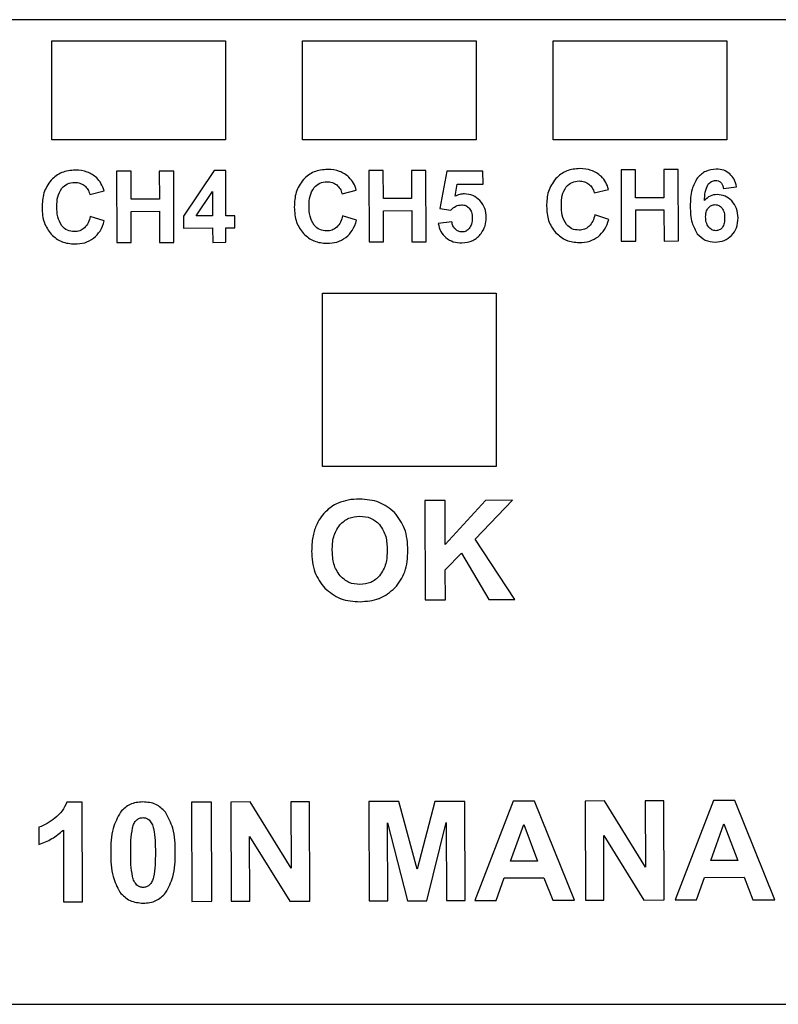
# Model space of a CAD drawing. Header units: millimetres. Extents: x -109 to 103, y 0 to 40.
# Tile 3 of 4: x -21 to 10, y 0 to 40. Entities that reach past the tile are written whole.
import ezdxf

# ---------------------------------------------------------------- set-up
doc = ezdxf.new("R2010")
doc.units = ezdxf.units.MM
doc.layers.get('0').update_dxf_attribs({"linetype": 'CONTINUOUS'})

msp = doc.modelspace()

# ---------------------------------------------------------------- linework, layer by layer
for p, q in [((-3.623, 33.787), (-3.902, 32.288)), ((-2.163, 33.792), (-3.623, 33.787)), ((-2.162, 33.275), (-2.163, 33.792)), ((-18.011, 32.857), (-17.435, 32.996)), ((-7.844, 32.883), (-7.269, 33.022)), ((-3.288, 32.783), (-3.203, 33.272)), ((-3.203, 33.272), (-2.162, 33.275)), ((2.322, 32.916), (2.898, 33.055)), ((7.524, 33.098), (8.058, 33.159)), ((-3.902, 32.288), (-3.453, 32.224)), ((-17.424, 31.79), (-17.988, 31.967)), ((-7.258, 31.816), (-7.822, 31.993)), ((2.909, 31.849), (2.345, 32.026)), ((-3.417, 31.745), (-3.967, 31.686)), ((-18.312, 8.354), (-18.934, 8.353)), ((-18.3, 4.338), (-18.312, 8.354)), ((-20.066, 7.337), (-20.064, 6.641)), ((-19.075, 7.225), (-19.067, 4.336)), ((-19.067, 4.336), (-18.3, 4.338))]:
    msp.add_line(p, q)
msp.add_lwpolyline([(-105.596, 32.55), (-105.596, 7.55), (-105.596, 6.55), (-108.596, 6.55), (-108.596, 1.7, 0.414214), (-107.096, 0.2), (101.118, 0.2, 0.414214), (102.618, 1.7), (102.618, 6.55), (99.618, 6.55), (99.618, 7.55), (99.618, 32.55), (99.618, 33.55), (102.618, 33.55), (102.618, 39.9), (-108.596, 39.9), (-108.596, 33.55), (-105.596, 33.55)], format="xyb", close=True)
for points in [[(-19.539, 35.053), (-19.539, 39.053), (-12.539, 39.053), (-12.539, 35.053)], [(-9.439, 35.053), (-9.439, 39.053), (-2.439, 39.053), (-2.439, 35.053)], [(0.661, 35.053), (0.661, 39.053), (7.661, 39.053), (7.661, 35.053)], [(-16.339, 30.913), (-16.343, 32.172), (-15.203, 32.175), (-15.2, 30.916), (-14.618, 30.918), (-14.626, 33.798), (-15.208, 33.796), (-15.205, 32.663), (-16.344, 32.659), (-16.347, 33.793), (-16.929, 33.791), (-16.921, 30.911)], [(-14.237, 31.498), (-13.058, 31.502), (-13.056, 30.922), (-12.522, 30.924), (-12.524, 31.503), (-12.166, 31.504), (-12.167, 31.99), (-12.525, 31.989), (-12.53, 33.816), (-12.994, 33.814), (-14.238, 31.982)], [(-6.173, 30.939), (-6.176, 32.199), (-5.037, 32.202), (-5.033, 30.943), (-4.452, 30.944), (-4.46, 33.824), (-5.041, 33.823), (-5.038, 32.689), (-6.178, 32.686), (-6.181, 33.819), (-6.762, 33.818), (-6.754, 30.938)], [(5.133, 30.976), (5.715, 30.977), (5.706, 33.857), (5.125, 33.856), (5.128, 32.722), (3.989, 32.719), (3.986, 33.852), (3.404, 33.851), (3.412, 30.971), (3.994, 30.972), (3.99, 32.232), (5.13, 32.235)], [(-13.721, 31.985), (-13.062, 32.971), (-13.059, 31.987)], [(-1.63, 28.88), (-1.63, 21.88), (-8.63, 21.88), (-8.63, 28.88)], [(-2.062, 20.519), (-3.687, 18.738), (-3.693, 20.514), (-4.501, 20.511), (-4.488, 16.511), (-3.68, 16.514), (-3.684, 17.723), (-3.031, 18.393), (-1.926, 16.52), (-0.881, 16.523), (-2.477, 18.96), (-0.976, 20.523)], [(-13.094, 4.353), (-13.106, 8.353), (-13.913, 8.351), (-13.902, 4.351)], [(-9.155, 8.365), (-9.905, 8.362), (-9.898, 5.691), (-11.542, 8.358), (-12.328, 8.355), (-12.317, 4.355), (-11.566, 4.358), (-11.574, 6.966), (-9.954, 4.362), (-9.143, 4.365)], [(-3.635, 4.381), (-2.884, 4.383), (-2.896, 8.383), (-4.107, 8.379), (-4.817, 5.649), (-5.551, 8.375), (-6.759, 8.372), (-6.748, 4.372), (-5.997, 4.374), (-6.007, 7.522), (-5.206, 4.376), (-4.429, 4.378), (-3.644, 7.529)], [(-1.304, 5.296), (0.295, 5.301), (0.646, 4.393), (1.525, 4.396), (-0.088, 8.391), (-0.942, 8.388), (-2.489, 4.384), (-1.632, 4.386)], [(2.704, 7.007), (4.325, 4.404), (5.135, 4.406), (5.123, 8.406), (4.373, 8.404), (4.381, 5.733), (2.736, 8.399), (1.95, 8.397), (1.962, 4.397), (2.712, 4.399)], [(8.366, 5.324), (8.717, 4.416), (9.596, 4.419), (7.983, 8.414), (7.129, 8.412), (5.582, 4.407), (6.439, 4.41), (6.767, 5.319)], [(-1.058, 5.971), (-0.522, 7.456), (0.033, 5.974)], [(8.104, 5.997), (7.013, 5.994), (7.549, 7.48)]]:
    msp.add_lwpolyline(points, close=True)
for points in [[(-18.591, 33.835), (-18.781, 33.82), (-18.971, 33.805), (-19.137, 33.734)], [(-8.971, 33.761), (-9.128, 33.694), (-9.264, 33.578), (-9.4, 33.461)], [(-8.425, 33.862), (-8.614, 33.847), (-8.804, 33.832), (-8.971, 33.761)], [(1.196, 33.794), (1.039, 33.727), (0.91, 33.617), (0.767, 33.494)], [(6.815, 33.785), (6.69, 33.726), (6.585, 33.624), (6.479, 33.522)], [(7.239, 33.873), (7.091, 33.859), (6.942, 33.844), (6.815, 33.785)], [(-19.137, 33.734), (-19.294, 33.667), (-19.43, 33.551), (-19.566, 33.435)], [(-8.742, 33.307), (-8.655, 33.346), (-8.554, 33.356), (-8.453, 33.365)], [(1.424, 33.339), (1.512, 33.379), (1.613, 33.388), (1.714, 33.398)], [(7.045, 33.38), (7.093, 33.404), (7.147, 33.411), (7.207, 33.42)], [(-19.138, 33.107), (-19.064, 33.176), (-18.994, 33.241), (-18.909, 33.28)], [(-8.972, 33.133), (-8.899, 33.201), (-8.827, 33.268), (-8.742, 33.307)], [(1.195, 33.166), (1.267, 33.234), (1.339, 33.301), (1.424, 33.339)], [(6.992, 32.79), (6.905, 32.749), (6.833, 32.678), (6.761, 32.607)], [(7.273, 32.852), (7.175, 32.841), (7.076, 32.83), (6.992, 32.79)], [(7.594, 32.787), (7.496, 32.83), (7.385, 32.841), (7.273, 32.852)], [(7.866, 32.59), (7.78, 32.667), (7.695, 32.744), (7.594, 32.787)], [(-3.253, 32.382), (-3.185, 32.414), (-3.112, 32.424), (-3.028, 32.436)], [(-3.028, 32.436), (-2.968, 32.431), (-2.907, 32.426), (-2.855, 32.403)], [(-2.855, 32.403), (-2.805, 32.381), (-2.761, 32.342), (-2.718, 32.304)], [(-18.91, 31.411), (-18.994, 31.45), (-19.065, 31.517), (-19.137, 31.584)], [(-18.625, 31.354), (-18.725, 31.363), (-18.824, 31.372), (-18.91, 31.411)], [(-8.744, 31.438), (-8.828, 31.476), (-8.898, 31.542), (-8.97, 31.611)], [(-2.849, 31.377), (-2.897, 31.354), (-2.951, 31.348), (-3.009, 31.341)], [(1.423, 31.471), (1.339, 31.509), (1.267, 31.576), (1.196, 31.644)], [(1.708, 31.414), (1.608, 31.423), (1.509, 31.432), (1.423, 31.471)], [(-19.562, 31.246), (-19.424, 31.129), (-19.295, 31.018), (-19.141, 30.953)], [(-9.395, 31.273), (-9.257, 31.155), (-9.128, 31.045), (-8.974, 30.98)], [(0.771, 31.306), (0.909, 31.188), (1.038, 31.078), (1.192, 31.013)], [(6.795, 31.016), (6.914, 30.96), (7.053, 30.946), (7.192, 30.932)], [(7.192, 30.932), (7.321, 30.943), (7.449, 30.953), (7.562, 31)], [(7.562, 31), (7.67, 31.045), (7.764, 31.123), (7.857, 31.202)], [(-6.345, 20.436), (-6.589, 20.535), (-6.865, 20.552), (-7.141, 20.57)], [(-5.725, 20.027), (-5.923, 20.186), (-6.121, 20.345), (-6.345, 20.436)], [(-7.885, 16.555), (-7.648, 16.467), (-7.382, 16.45), (-7.117, 16.434)], [(-7.117, 16.434), (-6.853, 16.453), (-6.589, 16.472), (-6.354, 16.562)], [(-15.87, 8.361), (-16.051, 8.346), (-16.232, 8.331), (-16.387, 8.258)], [(-15.352, 8.259), (-15.507, 8.332), (-15.688, 8.347), (-15.87, 8.361)], [(-16.387, 8.258), (-16.532, 8.189), (-16.653, 8.069), (-16.775, 7.95)], [(-14.96, 7.949), (-15.083, 8.07), (-15.205, 8.191), (-15.352, 8.259)], [(-16.801, 4.723), (-16.671, 4.592), (-16.542, 4.462), (-16.386, 4.388)], [(-15.858, 4.277), (-15.677, 4.292), (-15.496, 4.308), (-15.341, 4.381)], [(-15.341, 4.381), (-15.196, 4.449), (-15.075, 4.569), (-14.953, 4.689)]]:
    msp.add_open_spline(points, degree=3)
for points, knots in [([(-17.732, 33.525), (-17.854, 33.616), (-18.108, 33.806), (-18.426, 33.825), (-18.591, 33.835)], [-0.1034765, -0.1034765, -0.1034765, -0.1034765, -0.0539088, 0, 0, 0, 0]), ([(-7.565, 33.552), (-7.687, 33.643), (-7.942, 33.832), (-8.259, 33.852), (-8.425, 33.862)], [-0.1034765, -0.1034765, -0.1034765, -0.1034765, -0.0539088, 0, 0, 0, 0]), ([(1.742, 33.895), (1.558, 33.88), (1.373, 33.866), (1.205, 33.798), (1.2, 33.796), (1.196, 33.794)], [0, 0, 0, 0, 0.06164864, 0.06164864, 0.06350561, 0.06350561, 0.06350561, 0.06350561]), ([(2.601, 33.585), (2.465, 33.686), (2.347, 33.774), (2.059, 33.875), (1.901, 33.885), (1.742, 33.895)], [0, 0, 0, 0, 0.0564908, 0.0564908, 0.1127988, 0.1127988, 0.1127988, 0.1127988]), ([(7.782, 33.691), (7.704, 33.745), (7.54, 33.856), (7.342, 33.867), (7.239, 33.873)], [-0.06477515, -0.06477515, -0.06477515, -0.06477515, -0.03370364, 0, 0, 0, 0]), ([(-19.566, 33.435), (-19.695, 33.25), (-19.798, 33.102), (-19.917, 32.726), (-19.925, 32.521), (-19.934, 32.317)], [0, 0, 0, 0, 0.0750985, 0.0750985, 0.1494359, 0.1494359, 0.1494359, 0.1494359]), ([(-17.435, 32.996), (-17.47, 33.102), (-17.534, 33.298), (-17.669, 33.454), (-17.732, 33.525)], [-0.06803744, -0.06803744, -0.06803744, -0.06803744, -0.03145565, 0, 0, 0, 0]), ([(-9.4, 33.461), (-9.529, 33.277), (-9.632, 33.129), (-9.75, 32.752), (-9.759, 32.548), (-9.768, 32.343)], [0, 0, 0, 0, 0.0750985, 0.0750985, 0.1494359, 0.1494359, 0.1494359, 0.1494359]), ([(-8.453, 33.365), (-8.381, 33.36), (-8.31, 33.356), (-8.178, 33.314), (-8.121, 33.277), (-8.058, 33.236)], [0, 0, 0, 0, 0.0238328, 0.0238328, 0.04770622, 0.04770622, 0.04770622, 0.04770622]), ([(-7.269, 33.022), (-7.301, 33.121), (-7.333, 33.219), (-7.43, 33.397), (-7.49, 33.466), (-7.565, 33.552)], [0, 0, 0, 0, 0.03443762, 0.03443762, 0.06921501, 0.06921501, 0.06921501, 0.06921501]), ([(0.767, 33.494), (0.638, 33.309), (0.535, 33.162), (0.416, 32.785), (0.407, 32.581), (0.399, 32.376)], [0, 0, 0, 0, 0.0750985, 0.0750985, 0.1494359, 0.1494359, 0.1494359, 0.1494359]), ([(1.714, 33.398), (1.785, 33.393), (1.857, 33.389), (1.988, 33.347), (2.045, 33.31), (2.108, 33.269)], [0, 0, 0, 0, 0.0238328, 0.0238328, 0.04770622, 0.04770622, 0.04770622, 0.04770622]), ([(2.898, 33.055), (2.866, 33.154), (2.834, 33.252), (2.736, 33.43), (2.676, 33.499), (2.601, 33.585)], [0, 0, 0, 0, 0.03443762, 0.03443762, 0.06921501, 0.06921501, 0.06921501, 0.06921501]), ([(6.479, 33.522), (6.395, 33.371), (6.197, 33.019), (6.193, 32.612), (6.19, 32.379)], [-0.1327772, -0.1327772, -0.1327772, -0.1327772, -0.0761244, 0, 0, 0, 0]), ([(6.911, 33.262), (6.951, 33.306), (6.991, 33.35), (7.042, 33.378), (7.044, 33.379), (7.045, 33.38)], [0, 0, 0, 0, 0.01985098, 0.01985098, 0.02058152, 0.02058152, 0.02058152, 0.02058152]), ([(7.207, 33.42), (7.246, 33.417), (7.286, 33.415), (7.358, 33.389), (7.387, 33.367), (7.421, 33.342)], [0, 0, 0, 0, 0.01323944, 0.01323944, 0.02651834, 0.02651834, 0.02651834, 0.02651834]), ([(8.058, 33.159), (8.034, 33.266), (7.989, 33.468), (7.848, 33.62), (7.782, 33.691)], [-0.06769276, -0.06769276, -0.06769276, -0.06769276, -0.03176099, 0, 0, 0, 0]), ([(-19.335, 32.362), (-19.333, 32.495), (-19.332, 32.628), (-19.27, 32.882), (-19.214, 32.977), (-19.138, 33.107)], [0, 0, 0, 0, 0.04441989, 0.04441989, 0.09021302, 0.09021302, 0.09021302, 0.09021302]), ([(-18.909, 33.28), (-18.908, 33.281), (-18.906, 33.281), (-18.818, 33.32), (-18.719, 33.329), (-18.619, 33.338)], [0.03375035, 0.03375035, 0.03375035, 0.03375035, 0.03425182, 0.03425182, 0.06848938, 0.06848938, 0.06848938, 0.06848938]), ([(-18.619, 33.338), (-18.546, 33.334), (-18.403, 33.325), (-18.283, 33.247), (-18.225, 33.21)], [-0.04677468, -0.04677468, -0.04677468, -0.04677468, -0.022684, 0, 0, 0, 0]), ([(-18.225, 33.21), (-18.175, 33.162), (-18.073, 33.063), (-18.032, 32.927), (-18.011, 32.857)], [-0.04656697, -0.04656697, -0.04656697, -0.04656697, -0.02392545, 0, 0, 0, 0]), ([(-9.169, 32.388), (-9.167, 32.522), (-9.165, 32.655), (-9.103, 32.909), (-9.048, 33.003), (-8.972, 33.133)], [0, 0, 0, 0, 0.04441997, 0.04441997, 0.09021317, 0.09021317, 0.09021317, 0.09021317]), ([(-8.058, 33.236), (-8.009, 33.188), (-7.906, 33.09), (-7.865, 32.953), (-7.844, 32.883)], [-0.04656697, -0.04656697, -0.04656697, -0.04656697, -0.02392545, 0, 0, 0, 0]), ([(0.998, 32.421), (0.999, 32.555), (1.001, 32.688), (1.063, 32.941), (1.119, 33.036), (1.195, 33.166)], [0, 0, 0, 0, 0.04441997, 0.04441997, 0.09021317, 0.09021317, 0.09021317, 0.09021317]), ([(2.108, 33.269), (2.158, 33.221), (2.26, 33.123), (2.301, 32.986), (2.322, 32.916)], [-0.04656697, -0.04656697, -0.04656697, -0.04656697, -0.02392545, 0, 0, 0, 0]), ([(6.761, 32.607), (6.767, 32.721), (6.773, 32.835), (6.82, 33.062), (6.857, 33.144), (6.911, 33.262)], [0, 0, 0, 0, 0.03809804, 0.03809804, 0.0789114, 0.0789114, 0.0789114, 0.0789114]), ([(7.421, 33.342), (7.453, 33.302), (7.477, 33.271), (7.51, 33.188), (7.517, 33.143), (7.524, 33.098)], [0, 0, 0, 0, 0.01699962, 0.01699962, 0.03371149, 0.03371149, 0.03371149, 0.03371149]), ([(-2.911, 32.876), (-2.976, 32.872), (-3.107, 32.863), (-3.227, 32.81), (-3.288, 32.783)], [-0.04344597, -0.04344597, -0.04344597, -0.04344597, -0.02211819, 0, 0, 0, 0]), ([(-2.288, 32.611), (-2.377, 32.688), (-2.467, 32.766), (-2.675, 32.854), (-2.793, 32.865), (-2.911, 32.876)], [0, 0, 0, 0, 0.03953696, 0.03953696, 0.07907415, 0.07907415, 0.07907415, 0.07907415]), ([(-2.03, 31.918), (-2.039, 32.046), (-2.048, 32.175), (-2.132, 32.407), (-2.205, 32.502), (-2.288, 32.611)], [0, 0, 0, 0, 0.04290378, 0.04290378, 0.08593306, 0.08593306, 0.08593306, 0.08593306]), ([(8.115, 31.911), (8.106, 32.042), (8.089, 32.293), (7.938, 32.494), (7.866, 32.59)], [-0.08187745, -0.08187745, -0.08187745, -0.08187745, -0.0393039, 0, 0, 0, 0]), ([(-19.934, 32.317), (-19.923, 32.107), (-19.901, 31.713), (-19.67, 31.395), (-19.562, 31.246)], [-0.1283372, -0.1283372, -0.1283372, -0.1283372, -0.0600317, 0, 0, 0, 0]), ([(-19.137, 31.584), (-19.214, 31.721), (-19.27, 31.819), (-19.331, 32.085), (-19.333, 32.223), (-19.335, 32.362)], [0, 0, 0, 0, 0.0524169, 0.0524169, 0.1029688, 0.1029688, 0.1029688, 0.1029688]), ([(-9.768, 32.343), (-9.756, 32.134), (-9.734, 31.74), (-9.503, 31.422), (-9.395, 31.273)], [-0.1283371, -0.1283371, -0.1283371, -0.1283371, -0.0600316, 0, 0, 0, 0]), ([(-8.97, 31.611), (-9.048, 31.748), (-9.103, 31.846), (-9.165, 32.111), (-9.167, 32.25), (-9.169, 32.388)], [0, 0, 0, 0, 0.0524168, 0.0524168, 0.1029686, 0.1029686, 0.1029686, 0.1029686]), ([(-3.453, 32.224), (-3.394, 32.283), (-3.334, 32.341), (-3.26, 32.379), (-3.257, 32.381), (-3.253, 32.382)], [0, 0, 0, 0, 0.02787243, 0.02787243, 0.02924503, 0.02924503, 0.02924503, 0.02924503]), ([(-2.718, 32.304), (-2.683, 32.25), (-2.605, 32.13), (-2.601, 31.986), (-2.598, 31.906)], [-0.04690668, -0.04690668, -0.04690668, -0.04690668, -0.02599495, 0, 0, 0, 0]), ([(0.399, 32.376), (0.41, 32.179), (0.42, 31.982), (0.541, 31.623), (0.645, 31.48), (0.771, 31.306)], [0, 0, 0, 0, 0.0657526, 0.0657526, 0.1319894, 0.1319894, 0.1319894, 0.1319894]), ([(1.196, 31.644), (1.119, 31.781), (1.063, 31.879), (1.001, 32.144), (1, 32.283), (0.998, 32.421)], [0, 0, 0, 0, 0.0524168, 0.0524168, 0.1029686, 0.1029686, 0.1029686, 0.1029686]), ([(6.19, 32.379), (6.194, 32.152), (6.2, 31.757), (6.392, 31.415), (6.474, 31.269)], [-0.1290886, -0.1290886, -0.1290886, -0.1290886, -0.0549253, 0, 0, 0, 0]), ([(6.81, 31.951), (6.812, 32.018), (6.814, 32.084), (6.849, 32.209), (6.879, 32.257), (6.919, 32.32)], [0, 0, 0, 0, 0.02220097, 0.02220097, 0.04479759, 0.04479759, 0.04479759, 0.04479759]), ([(6.919, 32.32), (6.957, 32.356), (6.995, 32.392), (7.084, 32.434), (7.135, 32.439), (7.188, 32.445)], [0, 0, 0, 0, 0.01740593, 0.01740593, 0.03481732, 0.03481732, 0.03481732, 0.03481732]), ([(7.188, 32.445), (7.242, 32.439), (7.295, 32.434), (7.386, 32.391), (7.425, 32.353), (7.463, 32.315)], [0, 0, 0, 0, 0.01824743, 0.01824743, 0.03649134, 0.03649134, 0.03649134, 0.03649134]), ([(7.463, 32.315), (7.505, 32.244), (7.536, 32.191), (7.571, 32.051), (7.573, 31.978), (7.575, 31.904)], [0, 0, 0, 0, 0.0277329, 0.0277329, 0.05471061, 0.05471061, 0.05471061, 0.05471061]), ([(-17.988, 31.967), (-18.011, 31.88), (-18.033, 31.794), (-18.111, 31.636), (-18.161, 31.578), (-18.227, 31.503)], [0, 0, 0, 0, 0.02982897, 0.02982897, 0.06015403, 0.06015403, 0.06015403, 0.06015403]), ([(-17.853, 31.088), (-17.759, 31.18), (-17.556, 31.376), (-17.47, 31.646), (-17.424, 31.79)], [-0.09264609, -0.09264609, -0.09264609, -0.09264609, -0.04951437, 0, 0, 0, 0]), ([(-7.822, 31.993), (-7.844, 31.907), (-7.867, 31.82), (-7.945, 31.663), (-7.995, 31.605), (-8.06, 31.529)], [0, 0, 0, 0, 0.02982897, 0.02982897, 0.06015403, 0.06015403, 0.06015403, 0.06015403]), ([(-7.687, 31.115), (-7.592, 31.206), (-7.39, 31.403), (-7.304, 31.672), (-7.258, 31.816)], [-0.092646, -0.092646, -0.092646, -0.092646, -0.04951428, 0, 0, 0, 0]), ([(-2.598, 31.906), (-2.6, 31.822), (-2.604, 31.67), (-2.682, 31.54), (-2.717, 31.483)], [-0.04964193, -0.04964193, -0.04964193, -0.04964193, -0.02196489, 0, 0, 0, 0]), ([(-2.235, 31.283), (-2.174, 31.381), (-2.114, 31.478), (-2.046, 31.689), (-2.038, 31.804), (-2.03, 31.918)], [0, 0, 0, 0, 0.03866861, 0.03866861, 0.07733386, 0.07733386, 0.07733386, 0.07733386]), ([(2.345, 32.026), (2.322, 31.94), (2.3, 31.853), (2.222, 31.696), (2.172, 31.638), (2.106, 31.562)], [0, 0, 0, 0, 0.02982897, 0.02982897, 0.06015403, 0.06015403, 0.06015403, 0.06015403]), ([(2.48, 31.148), (2.574, 31.239), (2.777, 31.436), (2.863, 31.705), (2.909, 31.849)], [-0.092646, -0.092646, -0.092646, -0.092646, -0.04951428, 0, 0, 0, 0]), ([(6.935, 31.536), (6.891, 31.606), (6.856, 31.661), (6.816, 31.801), (6.813, 31.876), (6.81, 31.951)], [0, 0, 0, 0, 0.02778932, 0.02778932, 0.05518653, 0.05518653, 0.05518653, 0.05518653]), ([(7.575, 31.904), (7.574, 31.834), (7.573, 31.764), (7.541, 31.63), (7.513, 31.58), (7.473, 31.511)], [0, 0, 0, 0, 0.02336771, 0.02336771, 0.047513, 0.047513, 0.047513, 0.047513]), ([(7.857, 31.202), (7.933, 31.301), (8.091, 31.511), (8.107, 31.774), (8.115, 31.911)], [-0.08558435, -0.08558435, -0.08558435, -0.08558435, -0.0448388, 0, 0, 0, 0]), ([(-18.227, 31.503), (-18.285, 31.459), (-18.404, 31.372), (-18.551, 31.36), (-18.625, 31.354)], [-0.04807465, -0.04807465, -0.04807465, -0.04807465, -0.02430339, 0, 0, 0, 0]), ([(-8.459, 31.381), (-8.557, 31.39), (-8.656, 31.398), (-8.742, 31.437), (-8.743, 31.437), (-8.744, 31.438)], [0, 0, 0, 0, 0.03300077, 0.03300077, 0.03332256, 0.03332256, 0.03332256, 0.03332256]), ([(-8.06, 31.529), (-8.121, 31.485), (-8.179, 31.442), (-8.312, 31.393), (-8.385, 31.387), (-8.459, 31.381)], [0, 0, 0, 0, 0.02505738, 0.02505738, 0.05010876, 0.05010876, 0.05010876, 0.05010876]), ([(-3.967, 31.686), (-3.943, 31.573), (-3.896, 31.353), (-3.74, 31.19), (-3.664, 31.112)], [-0.07345129, -0.07345129, -0.07345129, -0.07345129, -0.03571759, 0, 0, 0, 0]), ([(-3.276, 31.45), (-3.316, 31.496), (-3.35, 31.535), (-3.396, 31.634), (-3.406, 31.689), (-3.417, 31.745)], [0, 0, 0, 0, 0.02015111, 0.02015111, 0.04022562, 0.04022562, 0.04022562, 0.04022562]), ([(-3.009, 31.341), (-3.06, 31.346), (-3.109, 31.351), (-3.198, 31.387), (-3.237, 31.418), (-3.276, 31.45)], [0, 0, 0, 0, 0.01715725, 0.01715725, 0.03430786, 0.03430786, 0.03430786, 0.03430786]), ([(-2.717, 31.483), (-2.757, 31.442), (-2.798, 31.402), (-2.847, 31.378), (-2.848, 31.377), (-2.849, 31.377)], [0, 0, 0, 0, 0.01909744, 0.01909744, 0.01945925, 0.01945925, 0.01945925, 0.01945925]), ([(2.106, 31.562), (2.046, 31.518), (1.988, 31.475), (1.855, 31.426), (1.781, 31.42), (1.708, 31.414)], [0, 0, 0, 0, 0.02505738, 0.02505738, 0.05010876, 0.05010876, 0.05010876, 0.05010876]), ([(7.218, 31.39), (7.158, 31.398), (7.108, 31.405), (7.014, 31.455), (6.974, 31.495), (6.935, 31.536)], [0, 0, 0, 0, 0.02021707, 0.02021707, 0.04033039, 0.04033039, 0.04033039, 0.04033039]), ([(7.473, 31.511), (7.438, 31.476), (7.402, 31.441), (7.317, 31.401), (7.269, 31.396), (7.218, 31.39)], [0, 0, 0, 0, 0.01658945, 0.01658945, 0.03318092, 0.03318092, 0.03318092, 0.03318092]), ([(-18.618, 30.857), (-18.481, 30.864), (-18.343, 30.872), (-18.087, 30.947), (-17.98, 31.011), (-17.853, 31.088)], [0, 0, 0, 0, 0.04578722, 0.04578722, 0.09182083, 0.09182083, 0.09182083, 0.09182083]), ([(-8.974, 30.98), (-8.971, 30.979), (-8.968, 30.978), (-8.808, 30.912), (-8.63, 30.898), (-8.451, 30.884)], [0.06044279, 0.06044279, 0.06044279, 0.06044279, 0.0615443, 0.0615443, 0.12305056, 0.12305056, 0.12305056, 0.12305056]), ([(-8.451, 30.884), (-8.314, 30.891), (-8.177, 30.898), (-7.921, 30.973), (-7.814, 31.038), (-7.687, 31.115)], [0, 0, 0, 0, 0.04578734, 0.04578734, 0.0918211, 0.0918211, 0.0918211, 0.0918211]), ([(-3.664, 31.112), (-3.558, 31.041), (-3.468, 30.981), (-3.25, 30.912), (-3.132, 30.906), (-3.013, 30.899)], [0, 0, 0, 0, 0.04253552, 0.04253552, 0.08486685, 0.08486685, 0.08486685, 0.08486685]), ([(-3.013, 30.899), (-2.859, 30.914), (-2.705, 30.93), (-2.514, 31.023), (-2.454, 31.065), (-2.335, 31.175), (-2.285, 31.229), (-2.235, 31.283)], [0, 0, 0, 0, 0.05160015, 0.05160015, 0.07595155, 0.07595155, 0.0954929, 0.0954929, 0.0954929, 0.0954929]), ([(1.192, 31.013), (1.195, 31.012), (1.198, 31.011), (1.358, 30.945), (1.537, 30.931), (1.715, 30.917)], [0.06044279, 0.06044279, 0.06044279, 0.06044279, 0.0615443, 0.0615443, 0.12305056, 0.12305056, 0.12305056, 0.12305056]), ([(1.715, 30.917), (1.86, 30.924), (2.134, 30.939), (2.369, 31.081), (2.48, 31.148)], [-0.08996529, -0.08996529, -0.08996529, -0.08996529, -0.04252459, 0, 0, 0, 0]), ([(6.474, 31.269), (6.574, 31.171), (6.674, 31.073), (6.794, 31.016), (6.794, 31.016), (6.795, 31.016)], [0, 0, 0, 0, 0.0467221, 0.0467221, 0.04684744, 0.04684744, 0.04684744, 0.04684744]), ([(-19.141, 30.953), (-19.138, 30.952), (-19.135, 30.951), (-18.975, 30.886), (-18.796, 30.871), (-18.618, 30.857)], [0.06044262, 0.06044262, 0.06044262, 0.06044262, 0.0615439, 0.0615439, 0.12304976, 0.12304976, 0.12304976, 0.12304976]), ([(-8.003, 20.409), (-8.096, 20.363), (-8.286, 20.269), (-8.44, 20.123), (-8.519, 20.047)], [-0.06334094, -0.06334094, -0.06334094, -0.06334094, -0.03253589, 0, 0, 0, 0]), ([(-7.141, 20.57), (-7.296, 20.565), (-7.592, 20.554), (-7.87, 20.456), (-8.003, 20.409)], [-0.08810461, -0.08810461, -0.08810461, -0.08810461, -0.04195925, 0, 0, 0, 0]), ([(-8.519, 20.047), (-8.593, 19.964), (-8.741, 19.797), (-8.84, 19.597), (-8.89, 19.498)], [-0.06655449, -0.06655449, -0.06655449, -0.06655449, -0.03317677, 0, 0, 0, 0]), ([(-7.935, 19.535), (-7.816, 19.642), (-7.706, 19.74), (-7.438, 19.854), (-7.284, 19.867), (-7.131, 19.88)], [0, 0, 0, 0, 0.04806134, 0.04806134, 0.09606961, 0.09606961, 0.09606961, 0.09606961]), ([(-7.131, 19.88), (-6.978, 19.868), (-6.826, 19.857), (-6.558, 19.746), (-6.449, 19.65), (-6.329, 19.544)], [0, 0, 0, 0, 0.04589194, 0.04589194, 0.09185056, 0.09185056, 0.09185056, 0.09185056]), ([(-5.189, 18.503), (-5.205, 18.804), (-5.236, 19.366), (-5.57, 19.817), (-5.725, 20.027)], [-0.1646674, -0.1646674, -0.1646674, -0.1646674, -0.07669, 0, 0, 0, 0]), ([(-8.89, 19.498), (-8.942, 19.344), (-9.056, 19.012), (-9.065, 18.66), (-9.069, 18.471)], [-0.1047615, -0.1047615, -0.1047615, -0.1047615, -0.0563929, 0, 0, 0, 0]), ([(-8.237, 18.501), (-8.232, 18.688), (-8.227, 18.874), (-8.131, 19.224), (-8.047, 19.358), (-7.935, 19.535)], [0, 0, 0, 0, 0.0560056, 0.0560056, 0.1131386, 0.1131386, 0.1131386, 0.1131386]), ([(-6.329, 19.544), (-6.217, 19.369), (-6.132, 19.237), (-6.036, 18.89), (-6.03, 18.705), (-6.024, 18.52)], [0, 0, 0, 0, 0.0624496, 0.0624496, 0.1236217, 0.1236217, 0.1236217, 0.1236217]), ([(-9.069, 18.471), (-9.052, 18.177), (-9.021, 17.624), (-8.691, 17.181), (-8.537, 16.974)], [-0.1620447, -0.1620447, -0.1620447, -0.1620447, -0.075802, 0, 0, 0, 0]), ([(-7.92, 17.472), (-8.034, 17.647), (-8.122, 17.78), (-8.223, 18.128), (-8.23, 18.315), (-8.237, 18.501)], [0, 0, 0, 0, 0.0625534, 0.0625534, 0.1240783, 0.1240783, 0.1240783, 0.1240783]), ([(-6.024, 18.52), (-6.029, 18.331), (-6.034, 18.142), (-6.131, 17.789), (-6.217, 17.654), (-6.33, 17.475)], [0, 0, 0, 0, 0.0566049, 0.0566049, 0.1143154, 0.1143154, 0.1143154, 0.1143154]), ([(-5.711, 16.986), (-5.558, 17.196), (-5.23, 17.647), (-5.203, 18.205), (-5.189, 18.503)], [-0.1635898, -0.1635898, -0.1635898, -0.1635898, -0.0873214, 0, 0, 0, 0]), ([(-7.122, 17.124), (-7.274, 17.138), (-7.427, 17.151), (-7.693, 17.267), (-7.804, 17.368), (-7.92, 17.472)], [0, 0, 0, 0, 0.045915, 0.045915, 0.09183502, 0.09183502, 0.09183502, 0.09183502]), ([(-6.33, 17.475), (-6.444, 17.37), (-6.554, 17.269), (-6.818, 17.153), (-6.97, 17.139), (-7.122, 17.124)], [0, 0, 0, 0, 0.04654599, 0.04654599, 0.09308219, 0.09308219, 0.09308219, 0.09308219]), ([(-8.537, 16.974), (-8.34, 16.816), (-8.132, 16.65), (-7.896, 16.559), (-7.885, 16.555)], [-0.15529777, -0.15529777, -0.15529777, -0.15529777, -0.08122989, -0.07764889, -0.07764889, -0.07764889, -0.07764889]), ([(-6.354, 16.562), (-6.344, 16.565), (-6.11, 16.658), (-5.906, 16.826), (-5.711, 16.986)], [-0.07719402, -0.07719402, -0.07719402, -0.07719402, -0.07395377, 0, 0, 0, 0]), ([(-18.934, 8.353), (-18.994, 8.221), (-19.047, 8.104), (-19.209, 7.891), (-19.312, 7.801), (-19.415, 7.711)], [0, 0, 0, 0, 0.04350309, 0.04350309, 0.08689683, 0.08689683, 0.08689683, 0.08689683]), ([(-16.775, 7.95), (-16.888, 7.735), (-17.155, 7.229), (-17.16, 6.654), (-17.163, 6.322)], [-0.1694397, -0.1694397, -0.1694397, -0.1694397, -0.0976305, 0, 0, 0, 0]), ([(-14.565, 6.322), (-14.569, 6.655), (-14.577, 7.231), (-14.846, 7.736), (-14.96, 7.949)], [-0.1696373, -0.1696373, -0.1696373, -0.1696373, -0.0715386, 0, 0, 0, 0]), ([(-19.415, 7.711), (-19.516, 7.635), (-19.617, 7.56), (-19.834, 7.432), (-19.936, 7.391), (-20.066, 7.337)], [0, 0, 0, 0, 0.03787187, 0.03787187, 0.07623682, 0.07623682, 0.07623682, 0.07623682]), ([(-16.284, 7.318), (-16.268, 7.377), (-16.251, 7.437), (-16.196, 7.546), (-16.162, 7.584), (-16.116, 7.636)], [0, 0, 0, 0, 0.0185234, 0.0185234, 0.03759248, 0.03759248, 0.03759248, 0.03759248]), ([(-16.116, 7.636), (-16.079, 7.662), (-16.041, 7.688), (-15.959, 7.718), (-15.914, 7.722), (-15.868, 7.726)], [0, 0, 0, 0, 0.0136429, 0.0136429, 0.02728602, 0.02728602, 0.02728602, 0.02728602]), ([(-15.868, 7.726), (-15.823, 7.722), (-15.778, 7.719), (-15.695, 7.689), (-15.658, 7.664), (-15.621, 7.638)], [0, 0, 0, 0, 0.01360617, 0.01360617, 0.02721232, 0.02721232, 0.02721232, 0.02721232]), ([(-15.621, 7.638), (-15.571, 7.579), (-15.536, 7.537), (-15.477, 7.416), (-15.459, 7.351), (-15.441, 7.286)], [0, 0, 0, 0, 0.02306986, 0.02306986, 0.045162, 0.045162, 0.045162, 0.045162]), ([(-20.064, 6.641), (-19.883, 6.712), (-19.702, 6.782), (-19.373, 6.976), (-19.227, 7.098), (-19.075, 7.225)], [0, 0, 0, 0, 0.0581995, 0.0581995, 0.1164132, 0.1164132, 0.1164132, 0.1164132]), ([(-16.361, 6.316), (-16.361, 6.484), (-16.362, 6.653), (-16.339, 6.996), (-16.316, 7.128), (-16.284, 7.318)], [0, 0, 0, 0, 0.0504326, 0.0504326, 0.103698, 0.103698, 0.103698, 0.103698]), ([(-15.441, 7.286), (-15.411, 7.104), (-15.389, 6.978), (-15.367, 6.644), (-15.367, 6.482), (-15.367, 6.319)], [0, 0, 0, 0, 0.0555022, 0.0555022, 0.1074267, 0.1074267, 0.1074267, 0.1074267]), ([(-17.163, 6.322), (-17.161, 5.99), (-17.159, 5.426), (-16.905, 4.927), (-16.801, 4.723)], [-0.1659463, -0.1659463, -0.1659463, -0.1659463, -0.0679596, 0, 0, 0, 0]), ([(-16.287, 5.349), (-16.317, 5.532), (-16.339, 5.658), (-16.361, 5.992), (-16.361, 6.154), (-16.361, 6.316)], [0, 0, 0, 0, 0.0555022, 0.0555022, 0.1074267, 0.1074267, 0.1074267, 0.1074267]), ([(-15.367, 6.319), (-15.367, 6.152), (-15.366, 5.984), (-15.389, 5.641), (-15.411, 5.509), (-15.444, 5.32)], [0, 0, 0, 0, 0.0502988, 0.0502988, 0.1034689, 0.1034689, 0.1034689, 0.1034689]), ([(-14.953, 4.689), (-14.84, 4.904), (-14.572, 5.411), (-14.568, 5.989), (-14.565, 6.322)], [-0.1699713, -0.1699713, -0.1699713, -0.1699713, -0.0980377, 0, 0, 0, 0]), ([(-16.107, 4.999), (-16.157, 5.058), (-16.192, 5.099), (-16.251, 5.22), (-16.269, 5.284), (-16.287, 5.349)], [0, 0, 0, 0, 0.02301061, 0.02301061, 0.04502947, 0.04502947, 0.04502947, 0.04502947]), ([(-15.444, 5.32), (-15.46, 5.261), (-15.476, 5.201), (-15.531, 5.093), (-15.565, 5.054), (-15.612, 5.002)], [0, 0, 0, 0, 0.01852341, 0.01852341, 0.0375925, 0.0375925, 0.0375925, 0.0375925]), ([(-15.86, 4.913), (-15.905, 4.916), (-15.95, 4.92), (-16.032, 4.948), (-16.07, 4.974), (-16.107, 4.999)], [0, 0, 0, 0, 0.01355015, 0.01355015, 0.02710032, 0.02710032, 0.02710032, 0.02710032]), ([(-15.612, 5.002), (-15.649, 4.976), (-15.687, 4.95), (-15.769, 4.92), (-15.814, 4.917), (-15.86, 4.913)], [0, 0, 0, 0, 0.01364302, 0.01364302, 0.02728625, 0.02728625, 0.02728625, 0.02728625]), ([(-16.386, 4.388), (-16.385, 4.387), (-16.384, 4.387), (-16.226, 4.312), (-16.042, 4.295), (-15.858, 4.277)], [0.05569983, 0.05569983, 0.05569983, 0.05569983, 0.05598495, 0.05598495, 0.11196703, 0.11196703, 0.11196703, 0.11196703])]:
    msp.add_open_spline(points, degree=3, knots=knots)

doc.saveas('drawing.dxf')
